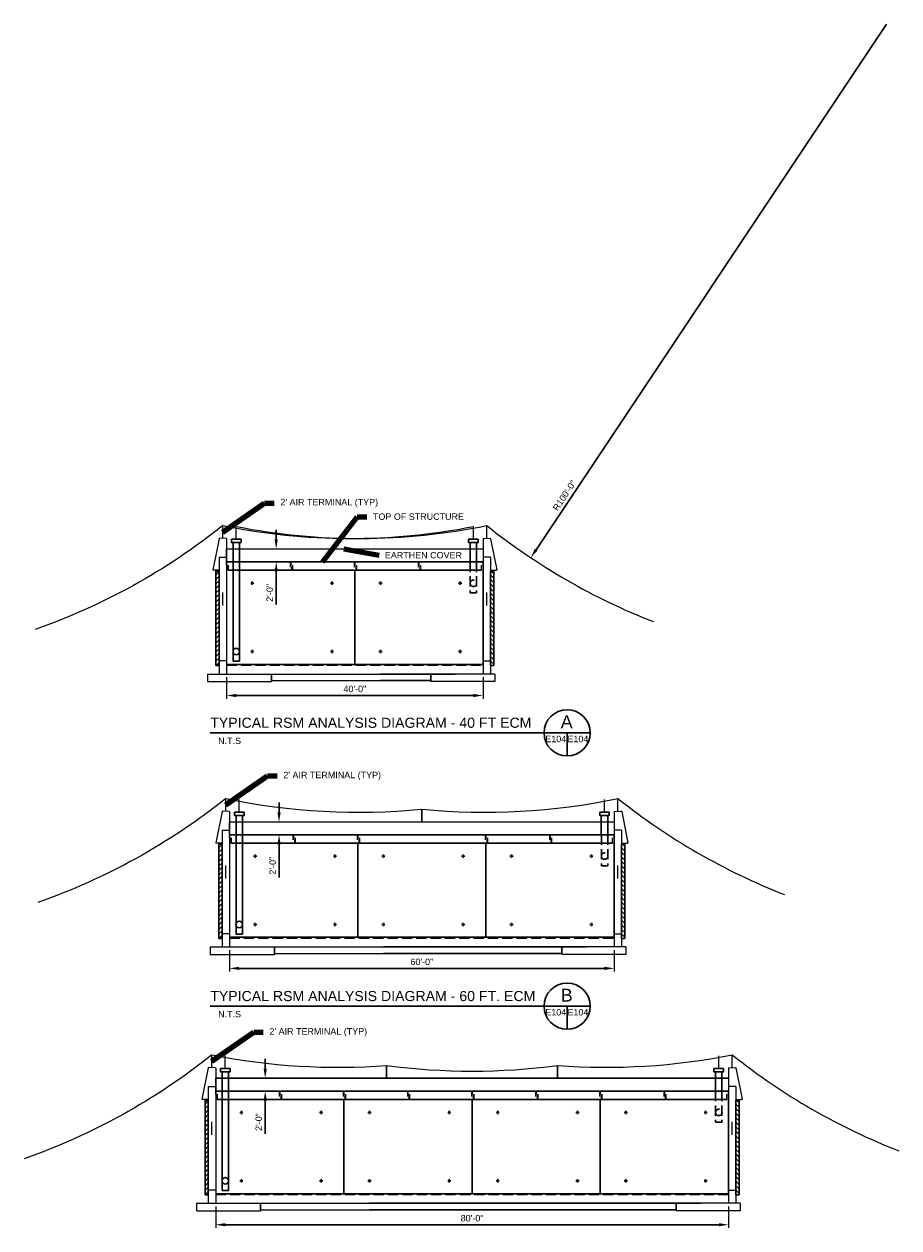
# Model space of a CAD drawing. Header units: inches. Extents: x 6354 to 8472, y -2777 to 1365.
# Tile 3 of 3: x 6400 to 8038, y -887 to 1365. Entities that reach past the tile are written whole.
import ezdxf

# ---------------------------------------------------------------- set-up
doc = ezdxf.new("R2010")
doc.units = ezdxf.units.IN
doc.header["$LTSCALE"] = 45
doc.header["$MEASUREMENT"] = 0
doc.linetypes.add('DGN Style 3', pattern=[0.597286, 0.426633, -0.170653])
doc.layers.get('Defpoints').update_dxf_attribs({"lineweight": 0})
for name, color, linetype, lineweight in [('E-ANNO-TEXT', 7, 'Continuous', 0), ('G-ANNO-DIM', 1, 'Continuous', 0), ('G-ANNO-TEXT', 2, 'Continuous', 30), ('Level 2', 7, 'Continuous', 0), ('S-FNDN-FTNG', 48, 'Continuous', 13), ('S-FNDN-PEDS', 48, 'Continuous', 30), ('S-WALL-LOAD', 3, 'Continuous', 13)]:
    doc.layers.add(name, color=color, linetype=linetype, lineweight=lineweight)
doc.styles.add("_1 4 1'-0", font='arial.ttf', dxfattribs={"height": 6})
doc.styles.add("_1 4 1'-0_0", font='arial.ttf')
doc.styles.add('TITLE 6.35', font='swissk.ttf', dxfattribs={"height": 250})
doc.styles.add('Title Block - General', font='arial.ttf', dxfattribs={"height": 0.12})
doc.styles.add('TITLE20', font='simplex.shx', dxfattribs={"height": 5000})
doc.dimstyles.new("1 4 1'-0", dxfattribs={"dimtxt": 12, "dimasz": 18, "dimexe": 6, "dimexo": 6, "dimgap": 6, "dimtad": 1, "dimdec": 0, "dimzin": 11, "dimdsep": 46, "dimlunit": 3, "dimtxsty": "_1 4 1'-0_0", "dimcen": 0.09, "dimclrd": 256, "dimadec": 4, "dimazin": 3, "dimtfac": 1, "dimtdec": 0, "dimtofl": 0, "dimtmove": 0, "dimatfit": 2, "dimfxl": 1, "dimfrac": 2, "dimtolj": 1, "dimtzin": 11, "dimlwd": -1, "dimarcsym": 0})

# ---------------------------------------------------------------- blocks, each defined once
blk = doc.blocks.new('*D52')
at = {"layer": 'Defpoints', "color": 0, "lineweight": 0, "transparency": 16777216}
for p in [(6779.2, 383.4), (6871.9, 383.4), (6779.2, 359.4)]:
    blk.add_point(p, dxfattribs=at)
at = {"layer": 'G-ANNO-TEXT', "transparency": 16777216}
for p, q in [((6871.9, 401.4), (6871.9, 419.4)), ((6871.9, 341.4), (6871.9, 279.3))]:
    blk.add_line(p, q, dxfattribs=at)
at = {"layer": 'G-ANNO-TEXT', "color": 0, "lineweight": -2, "transparency": 16777216}
for p, q in [((6785.2, 383.4), (6877.9, 383.4)), ((6785.2, 359.4), (6877.9, 359.4))]:
    blk.add_line(p, q, dxfattribs=at)
at = {"layer": 'G-ANNO-TEXT', "lineweight": 0, "transparency": 16777216}
for points in [[(6868.9, 401.4), (6874.9, 401.4), (6871.9, 383.4)], [(6868.9, 341.4), (6874.9, 341.4), (6871.9, 359.4)]]:
    blk.add_solid(points, dxfattribs=at)
at = {"layer": 'G-ANNO-TEXT', "color": 0, "transparency": 16777216, "insert": (6859.8, 301.3), "char_height": 12, "attachment_point": 5, "rotation": 90, "style": "_1 4 1'-0_0"}
blk.add_mtext('\\A1;\\H12;2\'-0"', dxfattribs=at)
blk = doc.blocks.new('*D53')
at = {"layer": 'Defpoints', "color": 0, "lineweight": 0, "transparency": 16777216}
for p in [(6779.2, 149.4), (7259.2, 149.4), (7259.2, 109.2)]:
    blk.add_point(p, dxfattribs=at)
at = {"layer": 'G-ANNO-TEXT', "color": 0, "lineweight": -2, "transparency": 16777216}
for p, q in [((6779.2, 143.4), (6779.2, 103.2)), ((7259.2, 143.4), (7259.2, 103.2))]:
    blk.add_line(p, q, dxfattribs=at)
at = {"layer": 'G-ANNO-TEXT', "transparency": 16777216}
blk.add_line((6797.2, 109.2), (7241.2, 109.2), dxfattribs=at)
at = {"layer": 'G-ANNO-TEXT', "lineweight": 0, "transparency": 16777216}
for points in [[(6797.2, 112.2), (6797.2, 106.2), (6779.2, 109.2)], [(7241.2, 112.2), (7241.2, 106.2), (7259.2, 109.2)]]:
    blk.add_solid(points, dxfattribs=at)
at = {"layer": 'G-ANNO-TEXT', "color": 0, "transparency": 16777216, "insert": (7019.2, 121.4), "char_height": 12, "attachment_point": 5, "style": "_1 4 1'-0_0"}
blk.add_mtext('\\A1;\\H12;40\'-0"', dxfattribs=at)
blk = doc.blocks.new('*D54')
at = {"layer": 'Defpoints', "color": 0, "lineweight": 0, "transparency": 16777216}
for p in [(6784.6, -127.2), (6877.3, -127.2), (6784.6, -151.2)]:
    blk.add_point(p, dxfattribs=at)
at = {"layer": 'G-ANNO-TEXT', "transparency": 16777216}
for p, q in [((6877.3, -109.2), (6877.3, -91.2)), ((6877.3, -169.2), (6877.3, -231.3))]:
    blk.add_line(p, q, dxfattribs=at)
at = {"layer": 'G-ANNO-TEXT', "color": 0, "lineweight": -2, "transparency": 16777216}
for p, q in [((6790.6, -127.2), (6883.3, -127.2)), ((6790.6, -151.2), (6883.3, -151.2))]:
    blk.add_line(p, q, dxfattribs=at)
at = {"layer": 'G-ANNO-TEXT', "lineweight": 0, "transparency": 16777216}
for points in [[(6874.3, -109.2), (6880.3, -109.2), (6877.3, -127.2)], [(6874.3, -169.2), (6880.3, -169.2), (6877.3, -151.2)]]:
    blk.add_solid(points, dxfattribs=at)
at = {"layer": 'G-ANNO-TEXT', "color": 0, "transparency": 16777216, "insert": (6865.2, -209.2), "char_height": 12, "attachment_point": 5, "rotation": 90, "style": "_1 4 1'-0_0"}
blk.add_mtext('\\A1;\\H12;2\'-0"', dxfattribs=at)
blk = doc.blocks.new('*D55')
at = {"layer": 'Defpoints', "color": 0, "lineweight": 0, "transparency": 16777216}
for p in [(6784.6, -361.2), (7504.6, -361.2), (7504.6, -401.3)]:
    blk.add_point(p, dxfattribs=at)
at = {"layer": 'G-ANNO-TEXT', "color": 0, "lineweight": -2, "transparency": 16777216}
for p, q in [((6784.6, -367.2), (6784.6, -407.3)), ((7504.6, -367.2), (7504.6, -407.3))]:
    blk.add_line(p, q, dxfattribs=at)
at = {"layer": 'G-ANNO-TEXT', "transparency": 16777216}
blk.add_line((6802.6, -401.3), (7486.6, -401.3), dxfattribs=at)
at = {"layer": 'G-ANNO-TEXT', "lineweight": 0, "transparency": 16777216}
for points in [[(6802.6, -398.3), (6802.6, -404.3), (6784.6, -401.3)], [(7486.6, -398.3), (7486.6, -404.3), (7504.6, -401.3)]]:
    blk.add_solid(points, dxfattribs=at)
at = {"layer": 'G-ANNO-TEXT', "color": 0, "transparency": 16777216, "insert": (7144.6, -389.2), "char_height": 12, "attachment_point": 5, "style": "_1 4 1'-0_0"}
blk.add_mtext('\\A1;\\H12;60\'-0"', dxfattribs=at)
blk = doc.blocks.new('*D56')
at = {"layer": 'Defpoints', "color": 0, "lineweight": 0, "transparency": 16777216}
for p in [(8014.3, 1365.4), (7348.6, 367)]:
    blk.add_point(p, dxfattribs=at)
at = {"layer": 'G-ANNO-TEXT', "transparency": 16777216}
blk.add_line((8014.3, 1365.4), (7358.6, 381.9), dxfattribs=at)
at = {"layer": 'G-ANNO-TEXT', "lineweight": 0, "transparency": 16777216}
blk.add_solid([(7356.1, 383.6), (7361.1, 380.3), (7348.6, 367)], dxfattribs=at)
at = {"layer": 'G-ANNO-TEXT', "color": 0, "transparency": 16777216, "insert": (7411.7, 483.5), "char_height": 12, "attachment_point": 5, "rotation": 56.3079, "style": "_1 4 1'-0_0"}
blk.add_mtext('\\A1;\\H12;R100\'-0"', dxfattribs=at)
blk = doc.blocks.new('*D57')
at = {"layer": 'Defpoints', "color": 0, "lineweight": 0, "transparency": 16777216}
for p in [(6758.7, -606.8), (6851.4, -606.8), (6758.7, -630.8)]:
    blk.add_point(p, dxfattribs=at)
at = {"layer": 'G-ANNO-TEXT', "transparency": 16777216}
for p, q in [((6851.4, -588.8), (6851.4, -570.8)), ((6851.4, -648.8), (6851.4, -710.9))]:
    blk.add_line(p, q, dxfattribs=at)
at = {"layer": 'G-ANNO-TEXT', "color": 0, "lineweight": -2, "transparency": 16777216}
for p, q in [((6764.7, -606.8), (6857.4, -606.8)), ((6764.7, -630.8), (6857.4, -630.8))]:
    blk.add_line(p, q, dxfattribs=at)
at = {"layer": 'G-ANNO-TEXT', "lineweight": 0, "transparency": 16777216}
for points in [[(6848.4, -588.8), (6854.4, -588.8), (6851.4, -606.8)], [(6848.4, -648.8), (6854.4, -648.8), (6851.4, -630.8)]]:
    blk.add_solid(points, dxfattribs=at)
at = {"layer": 'G-ANNO-TEXT', "color": 0, "transparency": 16777216, "insert": (6839.3, -688.8), "char_height": 12, "attachment_point": 5, "rotation": 90, "style": "_1 4 1'-0_0"}
blk.add_mtext('\\A1;\\H12;2\'-0"', dxfattribs=at)
blk = doc.blocks.new('*D58')
at = {"layer": 'Defpoints', "color": 0, "lineweight": 0, "transparency": 16777216}
for p in [(6758.7, -840.8), (7718.7, -840.8), (7718.7, -880.9)]:
    blk.add_point(p, dxfattribs=at)
at = {"layer": 'G-ANNO-TEXT', "color": 0, "lineweight": -2, "transparency": 16777216}
for p, q in [((6758.7, -846.8), (6758.7, -886.9)), ((7718.7, -846.8), (7718.7, -886.9))]:
    blk.add_line(p, q, dxfattribs=at)
at = {"layer": 'G-ANNO-TEXT', "transparency": 16777216}
blk.add_line((6776.7, -880.9), (7700.7, -880.9), dxfattribs=at)
at = {"layer": 'G-ANNO-TEXT', "lineweight": 0, "transparency": 16777216}
for points in [[(6776.7, -877.9), (6776.7, -883.9), (6758.7, -880.9)], [(7700.7, -877.9), (7700.7, -883.9), (7718.7, -880.9)]]:
    blk.add_solid(points, dxfattribs=at)
at = {"layer": 'G-ANNO-TEXT', "color": 0, "transparency": 16777216, "insert": (7238.7, -868.8), "char_height": 12, "attachment_point": 5, "style": "_1 4 1'-0_0"}
blk.add_mtext('\\A1;\\H12;80\'-0"', dxfattribs=at)

msp = doc.modelspace()

# ---------------------------------------------------------------- hatches: boundary and pattern name
at = {"layer": 'G-ANNO-TEXT'}
h = msp.add_hatch(dxfattribs=at)
h.set_pattern_fill('HATCH', color=256, style=0, pattern_type=2)
h.set_pattern_definition([(45, (6773.706, 239.149), (-4.24264, 4.24264), [])])
h.paths.add_polyline_path([(6759.2, 165.4), (6765.2, 165.4), (6765.2, 341.9), (6759.2, 341.9)])
at = {"layer": 'G-ANNO-TEXT', "extrusion": (0, 0, -1)}
h = msp.add_hatch(dxfattribs=at)
h.set_pattern_fill('HATCH', color=256, style=0, pattern_type=2)
h.set_pattern_definition([(45, (-7258.628, 239.149), (-4.24264, 4.24264), [])])
h.paths.add_polyline_path([(-7279.2, 165.4), (-7273.2, 165.4), (-7273.2, 341.9), (-7279.2, 341.9)])
at = {"layer": 'G-ANNO-TEXT'}
h = msp.add_hatch(dxfattribs=at)
h.set_pattern_fill('HATCH', color=256, style=0, pattern_type=2)
h.set_pattern_definition([(45, (6779.1605, -271.3955), (-4.24264, 4.24264), [])])
h.paths.add_polyline_path([(6764.6, -345.2), (6770.6, -345.2), (6770.6, -168.7), (6764.6, -168.7)])
at = {"layer": 'G-ANNO-TEXT', "extrusion": (0, 0, -1)}
h = msp.add_hatch(dxfattribs=at)
h.set_pattern_fill('HATCH', color=256, style=0, pattern_type=2)
h.set_pattern_definition([(45, (-7504.0825, -271.3955), (-4.24264, 4.24264), [])])
h.paths.add_polyline_path([(-7524.6, -345.2), (-7518.6, -345.2), (-7518.6, -168.7), (-7524.6, -168.7)])
at = {"layer": 'G-ANNO-TEXT'}
h = msp.add_hatch(dxfattribs=at)
h.set_pattern_fill('HATCH', color=256, style=0, pattern_type=2)
h.set_pattern_definition([(45, (6753.2276, -750.9794), (-4.24264, 4.24264), [])])
h.paths.add_polyline_path([(6738.7, -824.7), (6744.7, -824.7), (6744.7, -648.3), (6738.7, -648.3)])
at = {"layer": 'G-ANNO-TEXT', "extrusion": (0, 0, -1)}
h = msp.add_hatch(dxfattribs=at)
h.set_pattern_fill('HATCH', color=256, style=0, pattern_type=2)
h.set_pattern_definition([(45, (-7718.1496, -750.9794), (-4.24264, 4.24264), [])])
h.paths.add_polyline_path([(-7738.7, -824.7), (-7732.7, -824.7), (-7732.7, -648.3), (-7738.7, -648.3)])

# ---------------------------------------------------------------- linework, layer by layer
at = {"layer": 'E-ANNO-TEXT'}
for p, q in [((6772.2, 403.1, -49.3), (6772.2, 427.1, -49.3)), ((6797.2, 401.4, -49.3), (6797.2, 425.4, -49.3)), ((7241.1, 401.4, -49.3), (7241.1, 425.4, -49.3)), ((7266.2, 403.1, -49.3), (7266.2, 427.1, -49.3)), ((6779.2, 359.4, -49.3), (6779.2, 383.4, -49.3)), ((6779.2, 383.4, -49.3), (7259.2, 383.4, -49.3)), ((6772.2, 277.7, -49.3), (6772.2, 301.7, -49.3)), ((7266.2, 277.7, -49.3), (7266.2, 301.7, -49.3)), ((6777.6, -107.4, -49.3), (6777.6, -83.4, -49.3)), ((6802.7, -109.2, -49.3), (6802.7, -85.2, -49.3)), ((7486.6, -109.2, -49.3), (7486.6, -85.2, -49.3)), ((7511.6, -107.4, -49.3), (7511.6, -83.4, -49.3)), ((6784.6, -151.2, -49.3), (6784.6, -127.2, -49.3)), ((6784.6, -127.2, -49.3), (7504.6, -127.2, -49.3)), ((6777.6, -232.9, -49.3), (6777.6, -208.9, -49.3)), ((7511.6, -232.9, -49.3), (7511.6, -208.9, -49.3)), ((6751.7, -587, -49.3), (6751.7, -563, -49.3)), ((7725.7, -587, -49.3), (7725.7, -563, -49.3)), ((6776.7, -588.8, -49.3), (6776.7, -564.8, -49.3)), ((7700.6, -588.8, -49.3), (7700.6, -564.8, -49.3)), ((6758.7, -630.8, -49.3), (6758.7, -606.8, -49.3)), ((6751.7, -712.5, -49.3), (6751.7, -688.5, -49.3)), ((7725.7, -712.5, -49.3), (7725.7, -688.5, -49.3))]:
    msp.add_line(p, q, dxfattribs=at)
at = {"layer": 'G-ANNO-DIM'}
for p, q in [((7259.2, 296.5, -49.3), (7259.2, 299.4, -49.3)), ((7504.7, -214, -49.3), (7504.7, -211.1, -49.3)), ((7718.7, -693.6, -49.3), (7718.7, -690.7, -49.3))]:
    msp.add_line(p, q, dxfattribs=at)
for points in [[(6759.2, 341.9, -49.3), (6765.2, 341.9, -49.3), (6765.2, 165.4, -49.3), (6759.2, 165.4, -49.3)], [(7279.2, 341.9, -49.3), (7273.2, 341.9, -49.3), (7273.2, 165.4, -49.3), (7279.2, 165.4, -49.3)], [(6764.6, -168.7, -49.3), (6770.6, -168.7, -49.3), (6770.6, -345.2, -49.3), (6764.6, -345.2, -49.3)], [(7524.6, -168.7, -49.3), (7518.6, -168.7, -49.3), (7518.6, -345.2, -49.3), (7524.6, -345.2, -49.3)], [(6738.7, -648.3, -49.3), (6744.7, -648.3, -49.3), (6744.7, -824.7, -49.3), (6738.7, -824.7, -49.3)], [(7738.7, -648.3, -49.3), (7732.7, -648.3, -49.3), (7732.7, -824.7, -49.3), (7738.7, -824.7, -49.3)]]:
    msp.add_3dface(points, dxfattribs=at)
at = {"layer": 'G-ANNO-TEXT'}
for p, q in [((6791.2, 395.4, -49.3), (6791.2, 173.4, -49.3)), ((6803.2, 395.4, -49.3), (6803.1, 173.4, -49.3)), ((7235.1, 395.4, -49.3), (7235.1, 359.4, -49.3)), ((7247.1, 395.4, -49.3), (7247.1, 359.4, -49.3)), ((6779.2, 359.4, -49.3), (6779.2, 353.6, -49.3)), ((6779.2, 359.4, -49.3), (6791.2, 359.4, -49.3)), ((6782.2, 343.4, -49.3), (6782.2, 353.3, -49.3)), ((6782.2, 343.4, -49.3), (6791.2, 343.4, -49.3)), ((6803.2, 359.4, -49.3), (6898.5, 359.4, -49.3)), ((6803.2, 343.4, -49.3), (6901.5, 343.4, -49.3)), ((6898.5, 359.4, -49.3), (6898.5, 349.4, -49.3)), ((6899.2, 359.4, -49.3), (6899.2, 353.6, -49.3)), ((6899.2, 359.4, -49.3), (7018.5, 359.4, -49.3)), ((6901.5, 349.1, -49.3), (6901.5, 343.4, -49.3)), ((6902.2, 343.4, -49.3), (6902.2, 353.3, -49.3)), ((6902.2, 343.4, -49.3), (7021.5, 343.4, -49.3)), ((7018.5, 359.4, -49.3), (7018.5, 349.4, -49.3)), ((7019.2, 359.4, -49.3), (7138.5, 359.4, -49.3)), ((7019.2, 359.4, -49.3), (7019.2, 353.6, -49.3)), ((7019.2, 343.4, -49.3), (7019.2, 167.4, -49.3)), ((7021.5, 349.1, -49.3), (7021.5, 343.4, -49.3)), ((7022.2, 343.4, -49.3), (7022.2, 353.3, -49.3)), ((7022.2, 343.4, -49.3), (7141.5, 343.4, -49.3)), ((7138.5, 359.4, -49.3), (7138.5, 349.4, -49.3)), ((7139.2, 359.4, -49.3), (7258.5, 359.4, -49.3)), ((7139.2, 359.4, -49.3), (7139.2, 353.6, -49.3)), ((7141.5, 349.1, -49.3), (7141.5, 343.4, -49.3)), ((7142.2, 343.4, -49.3), (7142.2, 353.3, -49.3)), ((7142.2, 343.4, -49.3), (7256.2, 343.4, -49.3)), ((7259.2, 359.4, -49.3), (7247.1, 359.4, -49.3)), ((7256.2, 343.4, -49.3), (7256.2, 353.3, -49.3)), ((7259.2, 359.4, -49.3), (7259.2, 353.6, -49.3)), ((7259.2, 343.4, -49.3), (7259.2, 167.4, -49.3)), ((6824.2, 319.4, -49.3), (6830.2, 319.4, -49.3)), ((6827.2, 322.4, -49.3), (6827.2, 316.4, -49.3)), ((6979.5, 319.4, -49.3), (6973.5, 319.4, -49.3)), ((6976.5, 322.4, -49.3), (6976.5, 316.4, -49.3)), ((7064.2, 319.4, -49.3), (7070.2, 319.4, -49.3)), ((7067.2, 322.4, -49.3), (7067.2, 316.4, -49.3)), ((7219.5, 319.4, -49.3), (7213.5, 319.4, -49.3)), ((7216.5, 322.4, -49.3), (7216.5, 316.4, -49.3)), ((6824.2, 191.4, -49.3), (6830.2, 191.4, -49.3)), ((6827.2, 194.4, -49.3), (6827.2, 188.4, -49.3)), ((6979.5, 191.4, -49.3), (6973.5, 191.4, -49.3)), ((6976.5, 194.4, -49.3), (6976.5, 188.4, -49.3)), ((7064.2, 191.4, -49.3), (7070.2, 191.4, -49.3)), ((7067.2, 194.4, -49.3), (7067.2, 188.4, -49.3)), ((7219.5, 191.4, -49.3), (7213.5, 191.4, -49.3)), ((7216.5, 194.4, -49.3), (7216.5, 188.4, -49.3)), ((6791.2, 173.4, -49.3), (6803.1, 173.4, -49.3)), ((7459.8, 39.4, 4.9), (6748.4, 39.4, 4.9)), ((7416.6, -3.9, 4.9), (7416.6, 39.4, 4.9)), ((7144.6, -127.2, -49.3), (7144.6, -103.2, -49.3)), ((6796.7, -115.2, -49.3), (6796.7, -337.2, -49.3)), ((6808.7, -115.2, -49.3), (6808.6, -337.2, -49.3)), ((7480.6, -115.2, -49.3), (7480.6, -151.2, -49.3)), ((7492.6, -115.2, -49.3), (7492.6, -151.2, -49.3)), ((6784.6, -151.2, -49.3), (6784.6, -156.9, -49.3)), ((6784.6, -151.2, -49.3), (6796.7, -151.2, -49.3)), ((6787.6, -167.2, -49.3), (6787.6, -157.2, -49.3)), ((6808.6, -151.2, -49.3), (6904, -151.2, -49.3)), ((6904, -151.2, -49.3), (6904, -161.1, -49.3)), ((6904.6, -151.2, -49.3), (6904.6, -156.9, -49.3)), ((6904.6, -151.2, -49.3), (7024, -151.2, -49.3)), ((6907.6, -167.2, -49.3), (6907.6, -157.2, -49.3)), ((7024, -151.2, -49.3), (7024, -161.1, -49.3)), ((7024.6, -151.2, -49.3), (7384, -151.2, -49.3)), ((7024.6, -151.2, -49.3), (7024.6, -156.9, -49.3)), ((7027.6, -167.2, -49.3), (7027.6, -157.2, -49.3)), ((7264, -151.2, -49.3), (7264, -161.1, -49.3)), ((7264.6, -151.2, -49.3), (7264.6, -156.9, -49.3)), ((7267.6, -167.2, -49.3), (7267.6, -157.2, -49.3)), ((7384, -151.2, -49.3), (7384, -161.1, -49.3)), ((7384.6, -151.2, -49.3), (7504, -151.2, -49.3)), ((7384.6, -151.2, -49.3), (7384.6, -156.9, -49.3)), ((7387.6, -167.2, -49.3), (7387.6, -157.2, -49.3)), ((7504.6, -151.2, -49.3), (7492.6, -151.2, -49.3)), ((7501.6, -167.2, -49.3), (7501.6, -157.2, -49.3)), ((7504.6, -151.2, -49.3), (7504.6, -156.9, -49.3)), ((6787.6, -167.2, -49.3), (6796.7, -167.2, -49.3)), ((6808.6, -167.2, -49.3), (6907, -167.2, -49.3)), ((6907, -161.4, -49.3), (6907, -167.2, -49.3)), ((6907.6, -167.2, -49.3), (7027, -167.2, -49.3)), ((7024.6, -167.2, -49.3), (7024.6, -343.2, -49.3)), ((7027, -161.4, -49.3), (7027, -167.2, -49.3)), ((7027.6, -167.2, -49.3), (7387, -167.2, -49.3)), ((7264.6, -167.2, -49.3), (7264.6, -343.2, -49.3)), ((7267, -161.4, -49.3), (7267, -167.2, -49.3)), ((7387, -161.4, -49.3), (7387, -167.2, -49.3)), ((7387.6, -167.2, -49.3), (7501.6, -167.2, -49.3)), ((7504.6, -167.2, -49.3), (7504.6, -343.2, -49.3)), ((6829.6, -191.2, -49.3), (6835.6, -191.2, -49.3)), ((6832.6, -188.2, -49.3), (6832.6, -194.2, -49.3)), ((6985, -191.2, -49.3), (6979, -191.2, -49.3)), ((6982, -188.2, -49.3), (6982, -194.2, -49.3)), ((7069.6, -191.2, -49.3), (7075.6, -191.2, -49.3)), ((7072.6, -188.2, -49.3), (7072.6, -194.2, -49.3)), ((7225, -191.2, -49.3), (7219, -191.2, -49.3)), ((7222, -188.2, -49.3), (7222, -194.2, -49.3)), ((7309.6, -191.2, -49.3), (7315.6, -191.2, -49.3)), ((7312.6, -188.2, -49.3), (7312.6, -194.2, -49.3)), ((7465, -191.2, -49.3), (7459, -191.2, -49.3)), ((7462, -188.2, -49.3), (7462, -194.2, -49.3)), ((6796.6, -337.2, -49.3), (6808.6, -337.2, -49.3)), ((6829.6, -319.2, -49.3), (6835.6, -319.2, -49.3)), ((6832.6, -316.2, -49.3), (6832.6, -322.2, -49.3)), ((6985, -319.2, -49.3), (6979, -319.2, -49.3)), ((6982, -316.2, -49.3), (6982, -322.2, -49.3)), ((7069.6, -319.2, -49.3), (7075.6, -319.2, -49.3)), ((7072.6, -316.2, -49.3), (7072.6, -322.2, -49.3)), ((7225, -319.2, -49.3), (7219, -319.2, -49.3)), ((7222, -316.2, -49.3), (7222, -322.2, -49.3)), ((7309.6, -319.2, -49.3), (7315.6, -319.2, -49.3)), ((7312.6, -316.2, -49.3), (7312.6, -322.2, -49.3)), ((7465, -319.2, -49.3), (7459, -319.2, -49.3)), ((7462, -316.2, -49.3), (7462, -322.2, -49.3)), ((7459.8, -472, 4.9), (6748.4, -472, 4.9)), ((7416.6, -515.2, 4.9), (7416.6, -472, 4.9)), ((7078.7, -606.8, -49.3), (7078.7, -582.8, -49.3)), ((7398.7, -606.8, -49.3), (7398.7, -582.8, -49.3)), ((6758.7, -606.8, -49.3), (7718.7, -606.8, -49.3)), ((6770.7, -594.8, -49.3), (6770.7, -816.8, -49.3)), ((6782.7, -594.8, -49.3), (6782.6, -816.8, -49.3)), ((7694.6, -594.8, -49.3), (7694.6, -630.8, -49.3)), ((7706.6, -594.8, -49.3), (7706.6, -630.8, -49.3)), ((6758.7, -630.8, -49.3), (6758.7, -636.5, -49.3)), ((6758.7, -630.8, -49.3), (6770.7, -630.8, -49.3)), ((6761.7, -646.8, -49.3), (6761.7, -636.8, -49.3)), ((6761.7, -646.8, -49.3), (6770.7, -646.8, -49.3)), ((6782.7, -630.8, -49.3), (6878.1, -630.8, -49.3)), ((6782.7, -646.8, -49.3), (6881.1, -646.8, -49.3)), ((6878.1, -630.8, -49.3), (6878.1, -640.7, -49.3)), ((6878.7, -630.8, -49.3), (6878.7, -636.5, -49.3)), ((6878.7, -630.8, -49.3), (6998.1, -630.8, -49.3)), ((6881.1, -641, -49.3), (6881.1, -646.8, -49.3)), ((6881.7, -646.8, -49.3), (6881.7, -636.8, -49.3)), ((6881.7, -646.8, -49.3), (7001.1, -646.8, -49.3)), ((6998.1, -630.8, -49.3), (6998.1, -640.7, -49.3)), ((6998.7, -630.8, -49.3), (7598.1, -630.8, -49.3)), ((6998.7, -630.8, -49.3), (6998.7, -636.5, -49.3)), ((6998.7, -646.8, -49.3), (6998.7, -822.8, -49.3)), ((7001.1, -641, -49.3), (7001.1, -646.8, -49.3)), ((7001.7, -646.8, -49.3), (7001.7, -636.8, -49.3)), ((7001.7, -646.8, -49.3), (7601.1, -646.8, -49.3)), ((7118.1, -630.8, -49.3), (7118.1, -640.7, -49.3)), ((7118.7, -630.8, -49.3), (7118.7, -636.5, -49.3)), ((7121.1, -641, -49.3), (7121.1, -646.8, -49.3)), ((7121.7, -646.8, -49.3), (7121.7, -636.8, -49.3)), ((7238.1, -630.8, -49.3), (7238.1, -640.7, -49.3)), ((7238.7, -630.8, -49.3), (7238.7, -636.5, -49.3)), ((7238.7, -646.8, -49.3), (7238.7, -822.8, -49.3)), ((7241.1, -641, -49.3), (7241.1, -646.8, -49.3)), ((7241.7, -646.8, -49.3), (7241.7, -636.8, -49.3)), ((7358.1, -630.8, -49.3), (7358.1, -640.7, -49.3)), ((7358.7, -630.8, -49.3), (7358.7, -636.5, -49.3)), ((7361.1, -641, -49.3), (7361.1, -646.8, -49.3)), ((7361.7, -646.8, -49.3), (7361.7, -636.8, -49.3)), ((7478.1, -630.8, -49.3), (7478.1, -640.7, -49.3)), ((7478.7, -630.8, -49.3), (7478.7, -636.5, -49.3)), ((7478.7, -646.8, -49.3), (7478.7, -822.8, -49.3)), ((7481.1, -641, -49.3), (7481.1, -646.8, -49.3)), ((7481.7, -646.8, -49.3), (7481.7, -636.8, -49.3)), ((7598.1, -630.8, -49.3), (7598.1, -640.7, -49.3)), ((7598.7, -630.8, -49.3), (7718.1, -630.8, -49.3)), ((7598.7, -630.8, -49.3), (7598.7, -636.5, -49.3)), ((7601.1, -641, -49.3), (7601.1, -646.8, -49.3)), ((7601.7, -646.8, -49.3), (7601.7, -636.8, -49.3)), ((7601.7, -646.8, -49.3), (7715.7, -646.8, -49.3)), ((7718.7, -630.8, -49.3), (7706.6, -630.8, -49.3)), ((7715.7, -646.8, -49.3), (7715.7, -636.8, -49.3)), ((7718.7, -630.8, -49.3), (7718.7, -636.5, -49.3)), ((7718.7, -646.8, -49.3), (7718.7, -822.8, -49.3)), ((6803.7, -670.8, -49.3), (6809.7, -670.8, -49.3)), ((6806.7, -667.8, -49.3), (6806.7, -673.8, -49.3)), ((6959, -670.8, -49.3), (6953, -670.8, -49.3)), ((6956, -667.8, -49.3), (6956, -673.8, -49.3)), ((7043.7, -670.8, -49.3), (7049.7, -670.8, -49.3)), ((7046.7, -667.8, -49.3), (7046.7, -673.8, -49.3)), ((7199, -670.8, -49.3), (7193, -670.8, -49.3)), ((7196, -667.8, -49.3), (7196, -673.8, -49.3)), ((7283.7, -670.8, -49.3), (7289.7, -670.8, -49.3)), ((7286.7, -667.8, -49.3), (7286.7, -673.8, -49.3)), ((7439, -670.8, -49.3), (7433, -670.8, -49.3)), ((7436, -667.8, -49.3), (7436, -673.8, -49.3)), ((7523.7, -670.8, -49.3), (7529.7, -670.8, -49.3)), ((7526.7, -667.8, -49.3), (7526.7, -673.8, -49.3)), ((7679, -670.8, -49.3), (7673, -670.8, -49.3)), ((7676, -667.8, -49.3), (7676, -673.8, -49.3)), ((6803.7, -798.8, -49.3), (6809.7, -798.8, -49.3)), ((6806.7, -795.8, -49.3), (6806.7, -801.8, -49.3)), ((6959, -798.8, -49.3), (6953, -798.8, -49.3)), ((6956, -795.8, -49.3), (6956, -801.8, -49.3)), ((7043.7, -798.8, -49.3), (7049.7, -798.8, -49.3)), ((7046.7, -795.8, -49.3), (7046.7, -801.8, -49.3)), ((7199, -798.8, -49.3), (7193, -798.8, -49.3)), ((7196, -795.8, -49.3), (7196, -801.8, -49.3)), ((7283.7, -798.8, -49.3), (7289.7, -798.8, -49.3)), ((7286.7, -795.8, -49.3), (7286.7, -801.8, -49.3)), ((7439, -798.8, -49.3), (7433, -798.8, -49.3)), ((7436, -795.8, -49.3), (7436, -801.8, -49.3)), ((7523.7, -798.8, -49.3), (7529.7, -798.8, -49.3)), ((7526.7, -795.8, -49.3), (7526.7, -801.8, -49.3)), ((7679, -798.8, -49.3), (7673, -798.8, -49.3)), ((7676, -795.8, -49.3), (7676, -801.8, -49.3)), ((6770.7, -816.8, -49.3), (6782.6, -816.8, -49.3))]:
    msp.add_line(p, q, dxfattribs=at)
at = {"layer": 'G-ANNO-TEXT', "linetype": 'DGN Style 3'}
for p, q in [((6791.2, 359.4, -49.3), (6803.5, 359.4, -49.3)), ((6803.2, 343.4, -49.3), (6791.2, 343.4, -49.3)), ((7235.2, 359.4, -49.3), (7235.2, 301.3, -49.3)), ((7247.1, 359.4, -49.3), (7247.1, 301.3, -49.3)), ((7247.2, 301.3, -49.3), (7235.2, 301.3, -49.3)), ((6779.2, 165.9, -49.3), (7259.2, 165.9, -49.3)), ((6863.2, 137.4, -49.3), (6863.2, 149.4, -49.3)), ((7161.2, 137.4, -49.3), (7161.2, 149.4, -49.3)), ((6796.7, -151.2, -49.3), (6809, -151.2, -49.3)), ((7480.7, -151.2, -49.3), (7480.7, -209.2, -49.3)), ((7492.6, -151.2, -49.3), (7492.6, -209.2, -49.3)), ((6808.6, -167.2, -49.3), (6796.7, -167.2, -49.3)), ((7492.6, -209.2, -49.3), (7480.7, -209.2, -49.3)), ((6784.6, -344.7, -49.3), (7504.6, -344.7, -49.3)), ((6868.6, -373.2, -49.3), (6868.6, -361.2, -49.3)), ((7406.6, -373.2, -49.3), (7406.6, -361.2, -49.3)), ((6770.7, -630.8, -49.3), (6783, -630.8, -49.3)), ((6782.7, -646.8, -49.3), (6770.7, -646.8, -49.3)), ((7694.7, -630.8, -49.3), (7694.7, -688.8, -49.3)), ((7706.6, -630.8, -49.3), (7706.6, -688.8, -49.3)), ((7706.7, -688.8, -49.3), (7694.7, -688.8, -49.3)), ((6758.7, -824.3, -49.3), (7718.7, -824.3, -49.3)), ((6842.7, -852.8, -49.3), (6842.7, -840.8, -49.3)), ((7620.7, -852.8, -49.3), (7620.7, -840.8, -49.3))]:
    msp.add_line(p, q, dxfattribs=at)
at = {"layer": 'G-ANNO-TEXT', "linetype": 'DGN Style 3', "extrusion": (0, 0, -1)}
for centre in [(-7241.2, 319.3, 49.3), (-7486.7, -191.2, 49.3), (-7700.7, -670.8, 49.3)]:
    msp.add_circle(centre, 6, dxfattribs=at)
at = {"layer": 'G-ANNO-TEXT'}
for centre in [(6797.1, 191.4, -49.3), (6802.6, -319.2, -49.3), (6776.6, -798.8, -49.3)]:
    msp.add_circle(centre, 6, dxfattribs=at)
for centre in [(7416.6, 39.4, 4.9), (7416.6, -472, 4.9)]:
    msp.add_arc(centre, 43.2, 0, 360, dxfattribs=at)
for points in [[(6788.2, 401.4, -49.3), (6806.2, 401.4, -49.3), (6806.2, 395.4, -49.3), (6788.2, 395.4, -49.3)], [(7250.1, 401.4, -49.3), (7232.1, 401.4, -49.3), (7232.1, 395.4, -49.3), (7250.1, 395.4, -49.3)], [(6759.2, 165.4, -49.3), (6765.2, 165.4, -49.3), (6765.2, 341.9, -49.3), (6759.2, 341.9, -49.3)], [(7279.2, 165.4, -49.3), (7273.2, 165.4, -49.3), (7273.2, 341.9, -49.3), (7279.2, 341.9, -49.3)], [(6793.7, -109.2, -49.3), (6811.7, -109.2, -49.3), (6811.7, -115.2, -49.3), (6793.7, -115.2, -49.3)], [(7495.6, -109.2, -49.3), (7477.6, -109.2, -49.3), (7477.6, -115.2, -49.3), (7495.6, -115.2, -49.3)], [(6764.6, -345.2, -49.3), (6770.6, -345.2, -49.3), (6770.6, -168.7, -49.3), (6764.6, -168.7, -49.3)], [(7524.6, -345.2, -49.3), (7518.6, -345.2, -49.3), (7518.6, -168.7, -49.3), (7524.6, -168.7, -49.3)], [(6767.7, -588.8, -49.3), (6785.7, -588.8, -49.3), (6785.7, -594.8, -49.3), (6767.7, -594.8, -49.3)], [(7709.6, -588.8, -49.3), (7691.6, -588.8, -49.3), (7691.6, -594.8, -49.3), (7709.6, -594.8, -49.3)], [(6738.7, -824.7, -49.3), (6744.7, -824.7, -49.3), (6744.7, -648.3, -49.3), (6738.7, -648.3, -49.3)], [(7738.7, -824.7, -49.3), (7732.7, -824.7, -49.3), (7732.7, -648.3, -49.3), (7738.7, -648.3, -49.3)]]:
    msp.add_3dface(points, dxfattribs=at)
at = {"layer": 'Level 2', "extrusion": (0, 0, -1)}
for centre in [(-6024.1, 1365.4, 49.3), (-6029.5, 854.8, 49.3), (-6003.6, 375.3, 49.3)]:
    msp.add_arc(centre, 1200, 231.4338, 250.7169, dxfattribs=at)
at = {"layer": 'Level 2'}
for centre, start, end in [((7011.1, 1603.1, -49.3), 258.5171, 281.0529), ((7027.3, 1603.1, -49.3), 258.9471, 281.4829), ((8014.3, 1365.4, -49.3), 231.4338, 248.6998), ((7024.8, 1090.8, -49.3), 258.1108, 275.7284), ((7264.4, 1090.8, -49.3), 264.2716, 281.8892), ((8259.7, 854.8, -49.3), 231.4338, 248.6998), ((6986.9, 613.7, -49.3), 258.6984, 274.3889), ((7490.5, 613.7, -49.3), 265.6111, 281.3016), ((8473.8, 375.3, -49.3), 231.4338, 248.6998), ((7238.7, 606.5, -49.3), 262.3377, 277.6623)]:
    msp.add_arc(centre, 1200, start, end, dxfattribs=at)
at = {"layer": 'S-FNDN-FTNG'}
for p, q in [((6743.2, 149.4, -49.3), (6743.2, 135.4, -49.3)), ((6743.2, 149.4, -49.3), (6801.2, 149.4, -49.3)), ((6743.2, 135.4, -49.3), (6863.2, 135.4, -49.3)), ((6801.2, 149.4, -49.3), (7207.2, 149.4, -49.3)), ((6863.2, 137.4, -49.3), (7161.2, 137.4, -49.3)), ((6863.2, 137.4, -49.3), (6863.2, 135.4, -49.3)), ((7223.2, 149.4, -49.3), (7067.3, 149.4, -49.3)), ((7161.2, 137.4, -49.3), (7067.3, 137.4, -49.3)), ((7161.2, 137.4, -49.3), (7161.2, 135.4, -49.3)), ((7281.2, 135.4, -49.3), (7161.2, 135.4, -49.3)), ((7281.2, 149.4, -49.3), (7223.2, 149.4, -49.3)), ((7281.2, 149.4, -49.3), (7281.2, 135.4, -49.3)), ((6748.6, -361.2, -49.3), (6748.6, -375.2, -49.3)), ((6748.6, -361.2, -49.3), (6806.6, -361.2, -49.3)), ((6748.6, -375.2, -49.3), (6868.6, -375.2, -49.3)), ((6806.6, -361.2, -49.3), (7452.7, -361.2, -49.3)), ((6868.6, -373.2, -49.3), (7406.6, -373.2, -49.3)), ((6868.6, -373.2, -49.3), (6868.6, -375.2, -49.3)), ((7468.6, -361.2, -49.3), (7072.7, -361.2, -49.3)), ((7406.6, -373.2, -49.3), (7072.7, -373.2, -49.3)), ((7406.6, -373.2, -49.3), (7406.6, -375.2, -49.3)), ((7526.6, -375.2, -49.3), (7406.6, -375.2, -49.3)), ((7526.6, -361.2, -49.3), (7468.6, -361.2, -49.3)), ((7526.6, -361.2, -49.3), (7526.6, -375.2, -49.3)), ((6722.7, -840.8, -49.3), (6722.7, -854.8, -49.3)), ((6722.7, -840.8, -49.3), (6780.7, -840.8, -49.3)), ((6722.7, -854.8, -49.3), (6842.7, -854.8, -49.3)), ((6780.7, -840.8, -49.3), (7666.8, -840.8, -49.3)), ((6842.7, -852.8, -49.3), (7620.7, -852.8, -49.3)), ((6842.7, -852.8, -49.3), (6842.7, -854.8, -49.3)), ((7682.7, -840.8, -49.3), (7046.8, -840.8, -49.3)), ((7620.7, -852.8, -49.3), (7046.8, -852.8, -49.3)), ((7620.7, -852.8, -49.3), (7620.7, -854.8, -49.3)), ((7740.7, -854.8, -49.3), (7620.7, -854.8, -49.3)), ((7740.7, -840.8, -49.3), (7682.7, -840.8, -49.3)), ((7740.7, -840.8, -49.3), (7740.7, -854.8, -49.3))]:
    msp.add_line(p, q, dxfattribs=at)
at = {"layer": 'S-FNDN-PEDS'}
for p, q in [((6779.2, 167.4, -49.3), (7259.2, 167.4, -49.3)), ((6784.6, -343.2, -49.3), (7504.6, -343.2, -49.3)), ((6758.7, -822.8, -49.3), (7718.7, -822.8, -49.3))]:
    msp.add_line(p, q, dxfattribs=at)
at = {"layer": 'S-WALL-LOAD'}
for p, q in [((6765, 402.6, -49.3), (6753.3, 344.1, -49.3)), ((6765, 402.6, -49.3), (6765.9, 403.4, -49.3)), ((6778.4, 402.9, -49.3), (6765.9, 403.4, -49.3)), ((6778.4, 402.9, -49.3), (6779.2, 402.1, -49.3)), ((6779.2, 402.1, -49.3), (6779.2, 343.4, -49.3)), ((7259.9, 402.9, -49.3), (7259.2, 402.1, -49.3)), ((7259.2, 402.1, -49.3), (7259.2, 343.4, -49.3)), ((7259.9, 402.9, -49.3), (7272.4, 403.4, -49.3)), ((7273.3, 402.6, -49.3), (7272.4, 403.4, -49.3)), ((7273.3, 402.6, -49.3), (7285, 344.1, -49.3)), ((6765.2, 367.9, -49.3), (6779.2, 367.9, -49.3)), ((6765.2, 367.9, -49.3), (6765.2, 149.4, -49.3)), ((7273.2, 367.9, -49.3), (7259.2, 367.9, -49.3)), ((7273.2, 367.9, -49.3), (7273.2, 149.4, -49.3)), ((6753.9, 343.4, -49.3), (6753.3, 344.1, -49.3)), ((6754.6, 343.4, -49.3), (6753.9, 343.4, -49.3)), ((6765.2, 343.4, -49.3), (6756, 343.4, -49.3)), ((6779.2, 343.4, -49.3), (6779.2, 149.4, -49.3)), ((7259.2, 343.4, -49.3), (7259.2, 149.4, -49.3)), ((7273.2, 343.4, -49.3), (7282.3, 343.4, -49.3)), ((7283.8, 343.4, -49.3), (7284.4, 343.4, -49.3)), ((7284.4, 343.4, -49.3), (7285, 344.1, -49.3)), ((6779.2, 173.9, -49.3), (6765.2, 173.9, -49.3)), ((7259.2, 173.9, -49.3), (7273.2, 173.9, -49.3)), ((6770.5, -107.9, -49.3), (6758.8, -166.4, -49.3)), ((6770.5, -107.9, -49.3), (6771.4, -107.2, -49.3)), ((6783.9, -107.7, -49.3), (6771.4, -107.2, -49.3)), ((6783.9, -107.7, -49.3), (6784.6, -108.4, -49.3)), ((6784.6, -108.4, -49.3), (6784.6, -167.2, -49.3)), ((7505.4, -107.7, -49.3), (7504.6, -108.4, -49.3)), ((7504.6, -108.4, -49.3), (7504.6, -167.2, -49.3)), ((7505.4, -107.7, -49.3), (7517.9, -107.2, -49.3)), ((7518.8, -107.9, -49.3), (7517.9, -107.2, -49.3)), ((7518.8, -107.9, -49.3), (7530.5, -166.4, -49.3)), ((6770.6, -142.7, -49.3), (6784.6, -142.7, -49.3)), ((6770.6, -142.7, -49.3), (6770.6, -361.2, -49.3)), ((7518.6, -142.7, -49.3), (7504.6, -142.7, -49.3)), ((7518.6, -142.7, -49.3), (7518.6, -361.2, -49.3)), ((6759.4, -167.2, -49.3), (6758.8, -166.4, -49.3)), ((6760, -167.2, -49.3), (6759.4, -167.2, -49.3)), ((6770.6, -167.2, -49.3), (6761.5, -167.2, -49.3)), ((6784.6, -167.2, -49.3), (6784.6, -361.2, -49.3)), ((7504.6, -167.2, -49.3), (7504.6, -361.2, -49.3)), ((7518.6, -167.2, -49.3), (7527.8, -167.2, -49.3)), ((7529.2, -167.2, -49.3), (7529.9, -167.2, -49.3)), ((7529.9, -167.2, -49.3), (7530.5, -166.4, -49.3)), ((6784.6, -336.7, -49.3), (6770.6, -336.7, -49.3)), ((7504.6, -336.7, -49.3), (7518.6, -336.7, -49.3)), ((6744.5, -587.5, -49.3), (6732.8, -646, -49.3)), ((6744.5, -587.5, -49.3), (6745.4, -586.8, -49.3)), ((6757.9, -587.3, -49.3), (6745.4, -586.8, -49.3)), ((6757.9, -587.3, -49.3), (6758.7, -588, -49.3)), ((6758.7, -588, -49.3), (6758.7, -646.8, -49.3)), ((7719.4, -587.3, -49.3), (7718.7, -588, -49.3)), ((7718.7, -588, -49.3), (7718.7, -646.8, -49.3)), ((7719.4, -587.3, -49.3), (7731.9, -586.8, -49.3)), ((7732.8, -587.5, -49.3), (7731.9, -586.8, -49.3)), ((7732.8, -587.5, -49.3), (7744.5, -646, -49.3)), ((6744.7, -622.3, -49.3), (6758.7, -622.3, -49.3)), ((6744.7, -622.3, -49.3), (6744.7, -840.8, -49.3)), ((7732.7, -622.3, -49.3), (7718.7, -622.3, -49.3)), ((7732.7, -622.3, -49.3), (7732.7, -840.8, -49.3)), ((6733.4, -646.8, -49.3), (6732.8, -646, -49.3)), ((6734.1, -646.8, -49.3), (6733.4, -646.8, -49.3)), ((6744.7, -646.8, -49.3), (6735.5, -646.8, -49.3)), ((6758.7, -646.8, -49.3), (6758.7, -840.8, -49.3)), ((7718.7, -646.8, -49.3), (7718.7, -840.8, -49.3)), ((7732.7, -646.8, -49.3), (7741.8, -646.8, -49.3)), ((7743.3, -646.8, -49.3), (7743.9, -646.8, -49.3)), ((7743.9, -646.8, -49.3), (7744.5, -646, -49.3)), ((6758.7, -816.3, -49.3), (6744.7, -816.3, -49.3)), ((7718.7, -816.3, -49.3), (7732.7, -816.3, -49.3))]:
    msp.add_line(p, q, dxfattribs=at)
at = {"layer": 'S-WALL-LOAD', "elevation": -49.3, "flags": 128}
for points in [[(6754.6, 343.4), (6755.3, 344.1), (6756, 343.4)], [(7283.8, 343.4), (7283, 344.1), (7282.3, 343.4)], [(6760, -167.2), (6760.8, -166.4), (6761.5, -167.2)], [(7529.2, -167.2), (7528.5, -166.4), (7527.8, -167.2)], [(6734.1, -646.8), (6734.8, -646), (6735.5, -646.8)], [(7743.3, -646.8), (7742.6, -646), (7741.8, -646.8)]]:
    msp.add_lwpolyline(points, dxfattribs=at)

# ---------------------------------------------------------------- texts
at = {"layer": 'G-ANNO-TEXT', "char_height": 12, "attachment_point": 4, "line_spacing_factor": 0.6, "style": 'Title Block - General'}
for s, insert in [("2' AIR TERMINAL (TYP)", (6879.8, 469.3, -49.3)), ('EARTHEN COVER', (7075.4, 371.7, -49.3)), ("2' AIR TERMINAL (TYP)", (6885.3, -41.3, -49.3)), ("2' AIR TERMINAL (TYP)", (6859.3, -520.9, -49.3))]:
    msp.add_mtext(s, dxfattribs=dict(at, insert=insert))
at = {"layer": 'G-ANNO-TEXT', "color": 7, "insert": (7053.1, 443.8, -49.3), "char_height": 12, "attachment_point": 4, "line_spacing_factor": 0.659055, "style": "_1 4 1'-0"}
msp.add_mtext('TOP OF STRUCTURE ', dxfattribs=at)
at = {"layer": 'G-ANNO-TEXT', "color": 7, "linetype": 'Continuous', "lineweight": 13, "char_height": 18.898, "attachment_point": 1, "line_spacing_factor": 0.72, "style": 'TITLE 6.35'}
for s, insert in [('\\fArial|b0|i0|c00|p39;TYPICAL RSM ANALYSIS DIAGRAM - 40 FT ECM', (6748.4, 67.7, 4.9)), ('\\fArial|b0|i0|c00|p39;TYPICAL RSM ANALYSIS DIAGRAM - 60 FT. ECM', (6748.4, -443.6, 4.9))]:
    msp.add_mtext(s, dxfattribs=dict(at, insert=insert))
at = {"layer": 'G-ANNO-TEXT', "color": 7, "linetype": 'Continuous', "lineweight": 0}
for s, insert, char_height, attachment_point, line_spacing_factor, style in [('\\fArial|b0|i0|c00|p39;A', (7415.8, 60, 4.9), 24, 5, 0.72, 'TITLE20'), ('N.T.S', (6763.3, 30.4, 4.9), 12, 1, 0.659055, "_1 4 1'-0"), ('\\fArial|b0|i0|c00|p39;E104', (7395.4, 21.7, 4.9), 12, 8, 0.72, 'TITLE20'), ('\\fArial|b0|i0|c00|p39;E104', (7436.8, 21.7, 4.9), 12, 8, 0.72, 'TITLE20'), ('\\fArial|b0|i0|c00|p39;B', (7415.8, -451.4, 4.9), 24, 5, 0.72, 'TITLE20'), ('N.T.S', (6763.3, -481, 4.9), 12, 1, 0.659055, "_1 4 1'-0"), ('\\fArial|b0|i0|c00|p39;E104', (7395.4, -489.6, 4.9), 12, 8, 0.72, 'TITLE20'), ('\\fArial|b0|i0|c00|p39;E104', (7436.8, -489.6, 4.9), 12, 8, 0.72, 'TITLE20')]:
    msp.add_mtext(s, dxfattribs=dict(at, insert=insert, char_height=char_height, attachment_point=attachment_point, line_spacing_factor=line_spacing_factor, style=style))

# ---------------------------------------------------------------- dimensions: what is measured, and where the dimension line sits
at = {"layer": 'G-ANNO-TEXT'}
dim = msp.add_radius_dim(center=(8014.3, 1365.4, -49.3), mpoint=(7348.6, 367, -49.3), text='\\H12;<>', dimstyle="1 4 1'-0", override={"dimse1": 1, "dimse2": 1}, dxfattribs=at)
dim.commit()
dim.dimension.update_dxf_attribs({"geometry": '*D56', "text_midpoint": (7421.8, 476.8, -49.3), "dimtype": 164})
for base, p1, p2, picture, middle in [((6871.9, 383.4, -49.3), (6779.2, 359.4, -49.3), (6779.2, 383.4, -49.3), '*D52', (6871.9, 301.3, -49.3)), ((6877.3, -127.2, -49.3), (6784.6, -151.2, -49.3), (6784.6, -127.2, -49.3), '*D54', (6877.3, -209.2, -49.3)), ((6851.4, -606.8, -49.3), (6758.7, -630.8, -49.3), (6758.7, -606.8, -49.3), '*D57', (6851.4, -688.8, -49.3))]:
    dim = msp.add_linear_dim(base=base, p1=p1, p2=p2, angle=90, text='\\H12;<>', dimstyle="1 4 1'-0", dxfattribs=at)
    dim.commit()
    dim.dimension.update_dxf_attribs({"geometry": picture, "text_midpoint": middle, "dimtype": 160})
for base, p1, p2, picture, middle in [((7259.2, 109.2, -49.3), (6779.2, 149.4, -49.3), (7259.2, 149.4, -49.3), '*D53', (7019.2, 121.4, -49.3)), ((7504.6, -401.3, -49.3), (6784.6, -361.2, -49.3), (7504.6, -361.2, -49.3), '*D55', (7144.6, -389.2, -49.3)), ((7718.7, -880.9, -49.3), (6758.7, -840.8, -49.3), (7718.7, -840.8, -49.3), '*D58', (7238.7, -868.8, -49.3))]:
    dim = msp.add_linear_dim(base=base, p1=p1, p2=p2, text='\\H12;<>', dimstyle="1 4 1'-0", dxfattribs=at)
    dim.commit()
    dim.dimension.update_dxf_attribs({"geometry": picture, "text_midpoint": middle})

# ---------------------------------------------------------------- leaders
at = {"layer": 'G-ANNO-TEXT', "annotation_type": 0, "has_hookline": 1, "hookline_direction": 0}
for points, text_width in [([(6772.2, 415.1, -49.3), (6850.3, 469.3, -49.3), (6868.3, 469.3, -49.3)], 181.9), ([(6958.9, 359.4, -49.3), (7023.5, 443.8, -49.3), (7041.5, 443.8, -49.3)], 169.1), ([(6998.6, 383.4, -49.3), (7064.8, 371.7, -49.3)], 142.8), ([(6777.6, -95.4, -49.3), (6855.7, -41.3, -49.3), (6873.7, -41.3, -49.3)], 181.9), ([(6751.7, -575, -49.3), (6829.8, -520.9, -49.3), (6847.8, -520.9, -49.3)], 181.9)]:
    msp.add_leader(points, dimstyle="1 4 1'-0", override={"dimgap": 12, "dimtad": 0, "dimclrd": 0, "dimlwd": 65534}, dxfattribs=dict(at, text_width=text_width))

doc.saveas('drawing.dxf')
